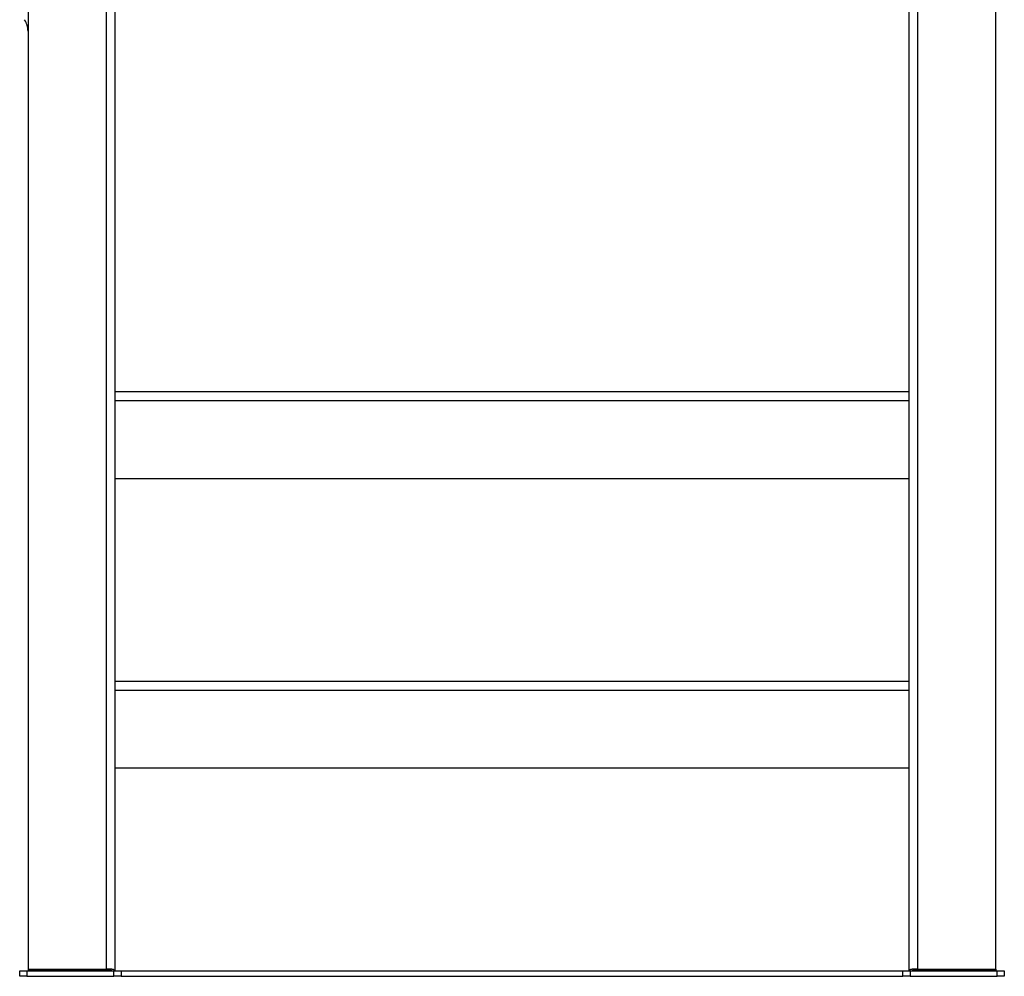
# Model space of a CAD drawing. Header units: inches. Extents: x 11 to 110, y 6 to 132.
# Tile 3 of 8: x 76 to 110, y 6 to 39. Entities that reach past the tile are written whole.
import ezdxf

# ---------------------------------------------------------------- set-up
doc = ezdxf.new("R2010")
doc.units = ezdxf.units.IN
doc.header["$MEASUREMENT"] = 0

msp = doc.modelspace()

# ---------------------------------------------------------------- linework, layer by layer
for p, q in [((79.039, 66.321), (79.039, 6.378)), ((79.336, 66.321), (79.336, 6.321)), ((106.761, 6.321), (106.761, 66.321)), ((107.057, 6.378), (107.057, 66.321)), ((76.336, 64.767), (76.336, 6.378)), ((109.761, 6.378), (109.761, 64.767)), ((79.336, 26.326), (106.761, 26.326)), ((79.336, 26.017), (106.761, 26.017)), ((79.336, 23.326), (106.761, 23.326)), ((79.336, 16.326), (106.761, 16.326)), ((79.336, 16.017), (106.761, 16.017)), ((79.336, 13.326), (106.761, 13.326)), ((76.048, 6.133), (76.048, 6.321)), ((76.048, 6.321), (76.298, 6.321)), ((76.298, 6.133), (76.048, 6.133)), ((76.298, 6.321), (76.298, 6.133)), ((76.298, 6.321), (79.298, 6.321)), ((76.298, 6.133), (79.298, 6.133)), ((76.336, 6.378), (76.336, 6.336)), ((76.336, 6.378), (79.039, 6.378)), ((76.336, 6.336), (79.039, 6.336)), ((79.039, 6.336), (79.039, 6.378)), ((79.216, 6.332), (79.227, 6.321)), ((79.298, 6.133), (79.298, 6.321)), ((79.298, 6.321), (79.548, 6.321)), ((79.548, 6.133), (79.298, 6.133)), ((79.548, 6.321), (106.548, 6.321)), ((79.548, 6.321), (79.548, 6.133)), ((79.548, 6.133), (106.548, 6.133)), ((106.548, 6.133), (106.548, 6.321)), ((106.548, 6.321), (106.798, 6.321)), ((106.798, 6.133), (106.548, 6.133)), ((106.798, 6.321), (106.798, 6.133)), ((106.798, 6.321), (109.798, 6.321)), ((106.798, 6.133), (109.798, 6.133)), ((106.87, 6.321), (106.88, 6.331)), ((107.057, 6.336), (107.057, 6.378)), ((107.057, 6.378), (109.761, 6.378)), ((107.057, 6.336), (109.761, 6.336)), ((109.761, 6.378), (109.761, 6.336)), ((109.798, 6.133), (109.798, 6.321)), ((109.798, 6.321), (110.048, 6.321)), ((110.048, 6.133), (109.798, 6.133)), ((110.048, 6.321), (110.048, 6.133))]:
    msp.add_line(p, q)
msp.add_arc((75.605, 38.763), 0.731, 0.0401, 33.229)
for points, knots in [([(79.336, 6.321), (79.336, 6.326), (79.334, 6.331), (79.328, 6.338), (79.326, 6.341), (79.32, 6.346), (79.317, 6.348), (79.306, 6.355), (79.297, 6.359), (79.275, 6.367), (79.263, 6.371), (79.235, 6.376), (79.221, 6.379), (79.196, 6.381), (79.188, 6.382), (79.171, 6.383), (79.162, 6.384), (79.135, 6.384), (79.117, 6.384), (79.078, 6.382), (79.059, 6.381), (79.039, 6.378)], [0, 0, 0, 0, 0.125, 0.125, 0.1875, 0.1875, 0.25, 0.25, 0.375, 0.375, 0.5, 0.5, 0.625, 0.625, 0.6875, 0.6875, 0.75, 0.75, 0.875, 0.875, 1, 1, 1, 1]), ([(79.227, 6.321), (79.227, 6.323), (79.226, 6.325), (79.221, 6.33), (79.217, 6.332), (79.208, 6.336), (79.202, 6.338), (79.188, 6.341), (79.181, 6.342), (79.163, 6.344), (79.154, 6.345), (79.133, 6.345), (79.123, 6.345), (79.1, 6.344), (79.088, 6.343), (79.064, 6.34), (79.052, 6.338), (79.039, 6.336)], [0, 0, 0, 0, 0.125, 0.125, 0.25, 0.25, 0.375, 0.375, 0.5, 0.5, 0.625, 0.625, 0.75, 0.75, 0.875, 0.875, 1, 1, 1, 1]), ([(107.057, 6.378), (107.038, 6.381), (107.019, 6.382), (106.99, 6.384), (106.981, 6.384), (106.962, 6.384), (106.953, 6.384), (106.926, 6.384), (106.909, 6.382), (106.877, 6.379), (106.862, 6.376), (106.834, 6.371), (106.822, 6.367), (106.806, 6.361), (106.801, 6.359), (106.791, 6.355), (106.787, 6.353), (106.776, 6.346), (106.771, 6.341), (106.763, 6.331), (106.761, 6.326), (106.761, 6.321)], [0, 0, 0, 0, 0.125, 0.125, 0.1875, 0.1875, 0.25, 0.25, 0.375, 0.375, 0.5, 0.5, 0.625, 0.625, 0.6875, 0.6875, 0.75, 0.75, 0.875, 0.875, 1, 1, 1, 1]), ([(107.057, 6.336), (107.045, 6.338), (107.033, 6.34), (107.009, 6.343), (106.997, 6.344), (106.974, 6.345), (106.964, 6.345), (106.943, 6.345), (106.934, 6.344), (106.916, 6.342), (106.909, 6.341), (106.895, 6.338), (106.889, 6.336), (106.88, 6.332), (106.876, 6.33), (106.871, 6.325), (106.87, 6.323), (106.87, 6.321)], [0, 0, 0, 0, 0.125, 0.125, 0.25, 0.25, 0.375, 0.375, 0.5, 0.5, 0.625, 0.625, 0.75, 0.75, 0.875, 0.875, 1, 1, 1, 1])]:
    msp.add_open_spline(points, degree=3, knots=knots)

doc.saveas('drawing.dxf')
